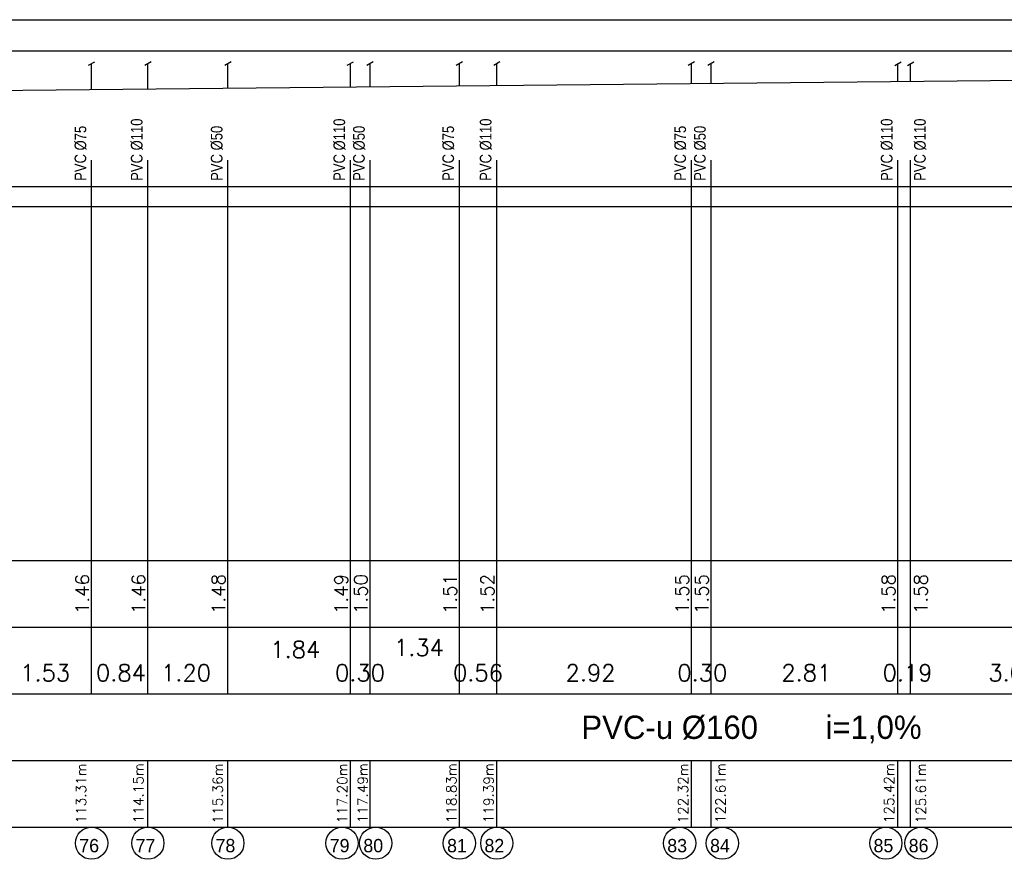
# Model space of a CAD drawing. Extents: x 480599 to 802090, y -87928 to 319597.
# Tile 44 of 50: x 721670 to 736456, y 16621 to 29225. Entities that reach past the tile are written whole.
import ezdxf
from ezdxf.enums import TextEntityAlignment as Align

# ---------------------------------------------------------------- set-up
doc = ezdxf.new("R2010")
doc.units = 0
doc.header["$MEASUREMENT"] = 0
doc.layers.get('0').update_dxf_attribs({"color": 252, "linetype": 'CONTINUOUS'})
doc.layers.get('Defpoints').update_dxf_attribs({"color": 252, "linetype": 'CONTINUOUS'})
for name, color, linetype in [('#_inne_budowlane', 252, 'CONTINUOUS'), ('#_inne_legenda', 21, 'CONTINUOUS'), ('#_ks_sanit_podposadzkowa', 32, 'CONTINUOUS'), ('Liczby', 2, 'CONTINUOUS'), ('Linie_tabeli', 7, 'CONTINUOUS')]:
    doc.layers.add(name, color=color, linetype=linetype)
doc.styles.add('JTJ', font='arial.ttf', dxfattribs={"height": 100})
doc.styles.add('JTJ_linie', font='txt')
doc.styles.add('ROMANS', font='romans')
doc.styles.get("Standard").update_dxf_attribs({"font": 'arial.ttf'})
doc.dimstyles.new('2 Bartek', dxfattribs={"dimtxt": 200, "dimasz": 50, "dimexe": 10, "dimexo": 30, "dimgap": 300, "dimtad": 1, "dimlfac": 0.001, "dimrnd": 0.1, "dimzin": 0, "dimdsep": 46, "dimtxsty": 'Standard', "dimblk": 'NONE', "dimcen": 1, "dimse1": 1, "dimse2": 1, "dimsd1": 1, "dimsd2": 1, "dimclrt": 2, "dimadec": 0, "dimazin": 0, "dimtfac": 1, "dimtix": 1, "dimtmove": 2, "dimatfit": 0, "dimfxl": 1, "dimtolj": 1, "dimtzin": 0, "dimarcsym": 0})
doc.dimstyles.new('darek', dxfattribs={"dimtxt": 20, "dimasz": 50, "dimexe": 10, "dimexo": 30, "dimgap": 300, "dimtad": 1, "dimlfac": 0.001, "dimrnd": 0.1, "dimzin": 0, "dimdsep": 46, "dimtxsty": 'Standard', "dimblk": 'NONE', "dimcen": 1, "dimse1": 1, "dimse2": 1, "dimsd1": 1, "dimsd2": 1, "dimclrt": 2, "dimadec": 0, "dimazin": 0, "dimtfac": 1, "dimtix": 1, "dimtmove": 2, "dimatfit": 0, "dimfxl": 10, "dimtolj": 1, "dimtzin": 0, "dimarcsym": 0})

# ---------------------------------------------------------------- blocks, each defined once
blk = doc.blocks.new('*D1306')
at = {"layer": 'Defpoints', "color": 0, "linetype": 'Continuous'}
for p in [(721223, 19104), (722749, 19104), (722749, 17103)]:
    blk.add_point(p, dxfattribs=at)
at = {"color": 2, "linetype": 'Continuous', "insert": (722052, 19420), "char_height": 250, "attachment_point": 5, "style": 'ROMANS'}
blk.add_mtext('\\A1;1.53', dxfattribs=at)
blk = doc.blocks.new('_None')
blk = doc.blocks.new('*D1309')
at = {"layer": 'Defpoints', "color": 0, "linetype": 'Continuous'}
for p in [(723594, 19104), (724795, 19104), (724795, 17103)]:
    blk.add_point(p, dxfattribs=at)
at = {"color": 2, "linetype": 'Continuous', "insert": (724168, 19420), "char_height": 250, "attachment_point": 5, "style": 'ROMANS'}
blk.add_mtext('\\A1;1.20', dxfattribs=at)
blk = doc.blocks.new('*D1310')
at = {"layer": 'Defpoints', "color": 0, "linetype": 'Continuous'}
for p in [(723594, 17500), (609439, 17107), (723594, 17107)]:
    blk.add_point(p, dxfattribs=at)
at = {"color": 2, "linetype": 'Continuous', "insert": (723453, 17613), "char_height": 150, "attachment_point": 5, "rotation": 90, "style": 'ROMANS'}
blk.add_mtext('\\A1;114.15m', dxfattribs=at)
blk = doc.blocks.new('*D1311')
at = {"layer": 'Defpoints', "color": 0}
for p in [(723583, 28186), (723743, 28186), (723594, 26722)]:
    blk.add_point(p, dxfattribs=at)
at = {"layer": 'Liczby', "color": 2, "insert": (723455, 20604), "char_height": 200, "attachment_point": 5, "rotation": 90, "style": 'ROMANS'}
blk.add_mtext('\\A1;1.46', dxfattribs=at)
blk = doc.blocks.new('*D1312')
at = {"layer": 'Defpoints', "color": 0, "linetype": 'Continuous'}
for p in [(724796, 19104), (726636, 19104), (726636, 17104)]:
    blk.add_point(p, dxfattribs=at)
at = {"color": 2, "linetype": 'Continuous', "insert": (725809, 19770), "char_height": 250, "attachment_point": 5, "style": 'ROMANS'}
blk.add_mtext('\\A1;1.84', dxfattribs=at)
blk = doc.blocks.new('*D1313')
at = {"layer": 'Defpoints', "color": 0, "linetype": 'Continuous'}
for p in [(724795, 17500), (609439, 17103), (724795, 17103)]:
    blk.add_point(p, dxfattribs=at)
at = {"color": 2, "linetype": 'Continuous', "insert": (724644, 17609), "char_height": 150, "attachment_point": 5, "rotation": 90, "style": 'ROMANS'}
blk.add_mtext('\\A1;115.36m', dxfattribs=at)
blk = doc.blocks.new('*D1314')
at = {"layer": 'Defpoints', "color": 0}
for p in [(724784, 28198), (724945, 28198), (724796, 26722)]:
    blk.add_point(p, dxfattribs=at)
at = {"layer": 'Liczby', "color": 2, "insert": (724656, 20604), "char_height": 200, "attachment_point": 5, "rotation": 90, "style": 'ROMANS'}
blk.add_mtext('\\A1;1.48', dxfattribs=at)
blk = doc.blocks.new('*D1315')
at = {"layer": 'Defpoints', "color": 0, "linetype": 'Continuous'}
for p in [(726636, 19104), (726931, 19104), (726931, 17107)]:
    blk.add_point(p, dxfattribs=at)
at = {"color": 2, "linetype": 'Continuous', "insert": (726780, 19420), "char_height": 250, "attachment_point": 5, "style": 'ROMANS'}
blk.add_mtext('\\A1;0.30', dxfattribs=at)
blk = doc.blocks.new('*D1316')
at = {"layer": 'Defpoints', "color": 0, "linetype": 'Continuous'}
for p in [(726636, 17500), (609439, 17103), (726636, 17103)]:
    blk.add_point(p, dxfattribs=at)
at = {"color": 2, "linetype": 'Continuous', "insert": (726514, 17609), "char_height": 150, "attachment_point": 5, "rotation": 90, "style": 'ROMANS'}
blk.add_mtext('\\A1;117.20m', dxfattribs=at)
blk = doc.blocks.new('*D1317')
at = {"layer": 'Defpoints', "color": 0}
for p in [(726624, 28216), (726785, 28216), (726636, 26722)]:
    blk.add_point(p, dxfattribs=at)
at = {"layer": 'Liczby', "color": 2, "insert": (726497, 20604), "char_height": 200, "attachment_point": 5, "rotation": 90, "style": 'ROMANS'}
blk.add_mtext('\\A1;1.49', dxfattribs=at)
blk = doc.blocks.new('*D1318')
at = {"layer": 'Defpoints', "color": 0, "linetype": 'Continuous'}
for p in [(728273, 19104), (728834, 19104), (728834, 17107)]:
    blk.add_point(p, dxfattribs=at)
at = {"color": 2, "linetype": 'Continuous', "insert": (728552, 19420), "char_height": 250, "attachment_point": 5, "style": 'ROMANS'}
blk.add_mtext('\\A1;0.56', dxfattribs=at)
blk = doc.blocks.new('*D1319')
at = {"layer": 'Defpoints', "color": 0, "linetype": 'Continuous'}
for p in [(728272, 17500), (609439, 17107), (728272, 17107)]:
    blk.add_point(p, dxfattribs=at)
at = {"color": 2, "linetype": 'Continuous', "insert": (728153, 17613), "char_height": 150, "attachment_point": 5, "rotation": 90, "style": 'ROMANS'}
blk.add_mtext('\\A1;118.83m', dxfattribs=at)
blk = doc.blocks.new('*D1320')
at = {"layer": 'Defpoints', "color": 0}
for p in [(728260, 28233), (728422, 28233), (728273, 26722)]:
    blk.add_point(p, dxfattribs=at)
at = {"layer": 'Liczby', "color": 2, "insert": (728134, 20604), "char_height": 200, "attachment_point": 5, "rotation": 90, "style": 'ROMANS'}
blk.add_mtext('\\A1;1.51', dxfattribs=at)
blk = doc.blocks.new('*D1321')
at = {"layer": 'Defpoints', "color": 0, "linetype": 'Continuous'}
for p in [(728834, 19104), (731756, 19104), (731756, 17103)]:
    blk.add_point(p, dxfattribs=at)
at = {"color": 2, "linetype": 'Continuous', "insert": (730242, 19420), "char_height": 250, "attachment_point": 5, "style": 'ROMANS'}
blk.add_mtext('\\A1;2.92', dxfattribs=at)
blk = doc.blocks.new('*D1322')
at = {"layer": 'Defpoints', "color": 0, "linetype": 'Continuous'}
for p in [(728834, 17500), (609439, 17107), (728834, 17107)]:
    blk.add_point(p, dxfattribs=at)
at = {"color": 2, "linetype": 'Continuous', "insert": (728711, 17613), "char_height": 150, "attachment_point": 5, "rotation": 90, "style": 'ROMANS'}
blk.add_mtext('\\A1;119.39m', dxfattribs=at)
blk = doc.blocks.new('*D1323')
at = {"layer": 'Defpoints', "color": 0}
for p in [(728822, 28238), (728983, 28238), (728834, 26722)]:
    blk.add_point(p, dxfattribs=at)
at = {"layer": 'Liczby', "color": 2, "insert": (728695, 20604), "char_height": 200, "attachment_point": 5, "rotation": 90, "style": 'ROMANS'}
blk.add_mtext('\\A1;1.52', dxfattribs=at)
blk = doc.blocks.new('*D1324')
at = {"layer": 'Defpoints', "color": 0, "linetype": 'Continuous'}
for p in [(731756, 19104), (732051, 19104), (732051, 17104)]:
    blk.add_point(p, dxfattribs=at)
at = {"color": 2, "linetype": 'Continuous', "insert": (731920, 19420), "char_height": 250, "attachment_point": 5, "style": 'ROMANS'}
blk.add_mtext('\\A1;0.30', dxfattribs=at)
blk = doc.blocks.new('*D1325')
at = {"layer": 'Defpoints', "color": 0, "linetype": 'Continuous'}
for p in [(731756, 17500), (609439, 17103), (731756, 17103)]:
    blk.add_point(p, dxfattribs=at)
at = {"color": 2, "linetype": 'Continuous', "insert": (731631, 17609), "char_height": 150, "attachment_point": 5, "rotation": 90, "style": 'ROMANS'}
blk.add_mtext('\\A1;122.32m', dxfattribs=at)
blk = doc.blocks.new('*D1326')
at = {"layer": 'Defpoints', "color": 0}
for p in [(731743, 28268), (731905, 28268), (731756, 26722)]:
    blk.add_point(p, dxfattribs=at)
at = {"layer": 'Liczby', "color": 2, "insert": (731617, 20604), "char_height": 200, "attachment_point": 5, "rotation": 90, "style": 'ROMANS'}
blk.add_mtext('\\A1;1.55', dxfattribs=at)
blk = doc.blocks.new('*D1327')
at = {"layer": 'Defpoints', "color": 0, "linetype": 'Continuous'}
for p in [(732051, 19104), (734857, 19104), (734857, 17107)]:
    blk.add_point(p, dxfattribs=at)
at = {"color": 2, "linetype": 'Continuous', "insert": (733483, 19420), "char_height": 250, "attachment_point": 5, "style": 'ROMANS'}
blk.add_mtext('\\A1;2.81', dxfattribs=at)
blk = doc.blocks.new('*D1328')
at = {"layer": 'Defpoints', "color": 0, "linetype": 'Continuous'}
for p in [(732051, 17500), (609439, 17107), (732051, 17107)]:
    blk.add_point(p, dxfattribs=at)
at = {"color": 2, "linetype": 'Continuous', "insert": (732195, 17613), "char_height": 150, "attachment_point": 5, "rotation": 90, "style": 'ROMANS'}
blk.add_mtext('\\A1;122.61m', dxfattribs=at)
blk = doc.blocks.new('*D1329')
at = {"layer": 'Defpoints', "color": 0}
for p in [(732039, 28271), (732201, 28271), (732052, 26722)]:
    blk.add_point(p, dxfattribs=at)
at = {"layer": 'Liczby', "color": 2, "insert": (731912, 20604), "char_height": 200, "attachment_point": 5, "rotation": 90, "style": 'ROMANS'}
blk.add_mtext('\\A1;1.55', dxfattribs=at)
blk = doc.blocks.new('*D1330')
at = {"layer": 'Defpoints', "color": 0, "linetype": 'Continuous'}
for p in [(734857, 19104), (735048, 19104), (735048, 17104)]:
    blk.add_point(p, dxfattribs=at)
at = {"color": 2, "linetype": 'Continuous', "insert": (735002, 19420), "char_height": 250, "attachment_point": 5, "style": 'ROMANS'}
blk.add_mtext('\\A1;0.19', dxfattribs=at)
blk = doc.blocks.new('*D1331')
at = {"layer": 'Defpoints', "color": 0, "linetype": 'Continuous'}
for p in [(734857, 17500), (609439, 17107), (734857, 17107)]:
    blk.add_point(p, dxfattribs=at)
at = {"color": 2, "linetype": 'Continuous', "insert": (734726, 17613), "char_height": 150, "attachment_point": 5, "rotation": 90, "style": 'ROMANS'}
blk.add_mtext('\\A1;125.42m', dxfattribs=at)
blk = doc.blocks.new('*D1332')
at = {"layer": 'Defpoints', "color": 0}
for p in [(734844, 28299), (735006, 28299), (734857, 26722)]:
    blk.add_point(p, dxfattribs=at)
at = {"layer": 'Liczby', "color": 2, "insert": (734718, 20604), "char_height": 200, "attachment_point": 5, "rotation": 90, "style": 'ROMANS'}
blk.add_mtext('\\A1;1.58', dxfattribs=at)
blk = doc.blocks.new('*D1333')
at = {"layer": 'Defpoints', "color": 0, "linetype": 'Continuous'}
for p in [(735048, 19104), (738116, 19104), (738116, 17107)]:
    blk.add_point(p, dxfattribs=at)
at = {"color": 2, "linetype": 'Continuous', "insert": (736591, 19420), "char_height": 250, "attachment_point": 5, "style": 'ROMANS'}
blk.add_mtext('\\A1;3.07', dxfattribs=at)
blk = doc.blocks.new('*D1334')
at = {"layer": 'Defpoints', "color": 0, "linetype": 'Continuous'}
for p in [(735048, 17500), (609439, 17103), (735048, 17103)]:
    blk.add_point(p, dxfattribs=at)
at = {"color": 2, "linetype": 'Continuous', "insert": (735204, 17609), "char_height": 150, "attachment_point": 5, "rotation": 90, "style": 'ROMANS'}
blk.add_mtext('\\A1;125.61m', dxfattribs=at)
blk = doc.blocks.new('*D1335')
at = {"layer": 'Defpoints', "color": 0}
for p in [(735035, 28301), (735197, 28301), (735048, 26722)]:
    blk.add_point(p, dxfattribs=at)
at = {"layer": 'Liczby', "color": 2, "insert": (735203, 20604), "char_height": 200, "attachment_point": 5, "rotation": 90, "style": 'ROMANS'}
blk.add_mtext('\\A1;1.58', dxfattribs=at)
blk = doc.blocks.new('*D1337')
at = {"layer": 'Defpoints', "color": 0, "linetype": 'Continuous'}
for p in [(738116, 17500), (609439, 17107), (738116, 17107)]:
    blk.add_point(p, dxfattribs=at)
at = {"color": 2, "linetype": 'Continuous', "insert": (737979, 17614), "char_height": 150, "attachment_point": 5, "rotation": 90, "style": 'ROMANS'}
blk.add_mtext('\\A1;128.68m', dxfattribs=at)
blk = doc.blocks.new('*D1340')
at = {"layer": 'Defpoints', "color": 0, "linetype": 'Continuous'}
for p in [(741166, 17500), (609439, 17103), (741166, 17103)]:
    blk.add_point(p, dxfattribs=at)
at = {"color": 2, "linetype": 'Continuous', "insert": (741041, 17609), "char_height": 150, "attachment_point": 5, "rotation": 90, "style": 'ROMANS'}
blk.add_mtext('\\A1;131.73m', dxfattribs=at)
blk = doc.blocks.new('*D1343')
at = {"layer": 'Defpoints', "color": 0, "linetype": 'Continuous'}
for p in [(744179, 17500), (609439, 17108), (744179, 17108)]:
    blk.add_point(p, dxfattribs=at)
at = {"color": 2, "linetype": 'Continuous', "insert": (744056, 17614), "char_height": 150, "attachment_point": 5, "rotation": 90, "style": 'ROMANS'}
blk.add_mtext('\\A1;134.74m', dxfattribs=at)
blk = doc.blocks.new('*D1346')
at = {"layer": 'Defpoints', "color": 0, "linetype": 'Continuous'}
for p in [(747144, 17500), (609439, 17103), (747144, 17103)]:
    blk.add_point(p, dxfattribs=at)
at = {"color": 2, "linetype": 'Continuous', "insert": (747020, 17609), "char_height": 150, "attachment_point": 5, "rotation": 90, "style": 'ROMANS'}
blk.add_mtext('\\A1;137.70m', dxfattribs=at)
blk = doc.blocks.new('*D1349')
at = {"layer": 'Defpoints', "color": 0, "linetype": 'Continuous'}
for p in [(750785, 17500), (609439, 17108), (750785, 17108)]:
    blk.add_point(p, dxfattribs=at)
at = {"color": 2, "linetype": 'Continuous', "insert": (750654, 17614), "char_height": 150, "attachment_point": 5, "rotation": 90, "style": 'ROMANS'}
blk.add_mtext('\\A1;141.35m', dxfattribs=at)
blk = doc.blocks.new('*D1363')
at = {"layer": 'Defpoints', "color": 0, "linetype": 'Continuous'}
for p in [(722749, 19104), (723594, 19104), (723594, 17107)]:
    blk.add_point(p, dxfattribs=at)
at = {"color": 2, "linetype": 'Continuous', "insert": (723189, 19420), "char_height": 250, "attachment_point": 5, "style": 'ROMANS'}
blk.add_mtext('\\A1;0.84', dxfattribs=at)
blk = doc.blocks.new('*D1364')
at = {"layer": 'Defpoints', "color": 0, "linetype": 'Continuous'}
for p in [(722749, 17500), (609439, 17103), (722749, 17103)]:
    blk.add_point(p, dxfattribs=at)
at = {"color": 2, "linetype": 'Continuous', "insert": (722591, 17609), "char_height": 150, "attachment_point": 5, "rotation": 90, "style": 'ROMANS'}
blk.add_mtext('\\A1;113.31m', dxfattribs=at)
blk = doc.blocks.new('*D1365')
at = {"layer": 'Defpoints', "color": 0}
for p in [(722738, 28178), (722898, 28178), (722749, 26722)]:
    blk.add_point(p, dxfattribs=at)
at = {"layer": 'Liczby', "color": 2, "insert": (722610, 20604), "char_height": 200, "attachment_point": 5, "rotation": 90, "style": 'ROMANS'}
blk.add_mtext('\\A1;1.46', dxfattribs=at)
blk = doc.blocks.new('*D1367')
at = {"layer": 'Defpoints', "color": 0, "linetype": 'Continuous'}
for p in [(744541, 17500), (609439, 17103), (744541, 17103)]:
    blk.add_point(p, dxfattribs=at)
at = {"color": 2, "linetype": 'Continuous', "insert": (744425, 17609), "char_height": 150, "attachment_point": 5, "rotation": 90, "style": 'ROMANS'}
blk.add_mtext('\\A1;135.10m', dxfattribs=at)
blk = doc.blocks.new('*D1369')
at = {"layer": 'Defpoints', "color": 0, "linetype": 'Continuous'}
for p in [(747335, 17500), (609439, 17108), (747335, 17108)]:
    blk.add_point(p, dxfattribs=at)
at = {"color": 2, "linetype": 'Continuous', "insert": (747469, 17614), "char_height": 150, "attachment_point": 5, "rotation": 90, "style": 'ROMANS'}
blk.add_mtext('\\A1;137.90m', dxfattribs=at)
blk = doc.blocks.new('*D1377')
at = {"layer": 'Defpoints', "color": 0, "linetype": 'Continuous'}
for p in [(750251, 17500), (609439, 17108), (750251, 17108)]:
    blk.add_point(p, dxfattribs=at)
at = {"color": 2, "linetype": 'Continuous', "insert": (750117, 17614), "char_height": 150, "attachment_point": 5, "rotation": 90, "style": 'ROMANS'}
blk.add_mtext('\\A1;140.81m', dxfattribs=at)
blk = doc.blocks.new('*D1379')
at = {"layer": 'Defpoints', "color": 0, "linetype": 'Continuous'}
for p in [(726931, 19104), (728272, 19104), (728272, 17107)]:
    blk.add_point(p, dxfattribs=at)
at = {"color": 2, "linetype": 'Continuous', "insert": (727665, 19799), "char_height": 250, "attachment_point": 5, "style": 'ROMANS'}
blk.add_mtext('\\A1;1.34', dxfattribs=at)
blk = doc.blocks.new('*D1380')
at = {"layer": 'Defpoints', "color": 0, "linetype": 'Continuous'}
for p in [(726931, 17500), (609439, 17107), (726931, 17107)]:
    blk.add_point(p, dxfattribs=at)
at = {"color": 2, "linetype": 'Continuous', "insert": (726820, 17613), "char_height": 150, "attachment_point": 5, "rotation": 90, "style": 'ROMANS'}
blk.add_mtext('\\A1;117.49m', dxfattribs=at)
blk = doc.blocks.new('*D1381')
at = {"layer": 'Defpoints', "color": 0}
for p in [(726920, 28219), (727081, 28219), (726932, 26722)]:
    blk.add_point(p, dxfattribs=at)
at = {"layer": 'Liczby', "color": 2, "insert": (726793, 20604), "char_height": 200, "attachment_point": 5, "rotation": 90, "style": 'ROMANS'}
blk.add_mtext('\\A1;1.50', dxfattribs=at)

msp = doc.modelspace()

# ---------------------------------------------------------------- linework, layer by layer
at = {"layer": '#_inne_budowlane', "flags": 128}
for points in [[(754295.199, 26414.893), (540863.303, 26421.487), (540863.303, 29224.945), (754295.199, 29224.945)], [(754295.199, 28754.364), (541513.303, 28754.364)], [(754295.199, 26715.264), (541513.303, 26721.857)]]:
    msp.add_lwpolyline(points, dxfattribs=at)
at = {"layer": '#_inne_legenda', "flags": 128}
for points in [[(722702.009, 28540.148), (722796.292, 28594.582)], [(723547.401, 28540.528), (723641.685, 28594.962)], [(724748.687, 28540.528), (724842.97, 28594.962)], [(726589.346, 28540.014), (726683.63, 28594.448)], [(726884.779, 28540.528), (726979.063, 28594.962)], [(728225.737, 28540.528), (728320.02, 28594.962)], [(728787.422, 28540.528), (728881.705, 28594.962)], [(731709.062, 28540.528), (731803.345, 28594.962)], [(732004.494, 28540.528), (732098.778, 28594.962)], [(734809.978, 28539.731), (734904.261, 28594.166)], [(735000.903, 28539.725), (735095.186, 28594.159)]]:
    msp.add_lwpolyline(points, dxfattribs=at)
at = {"layer": '#_ks_sanit_podposadzkowa', "flags": 128}
for points in [[(609439.732, 27044.631), (750785.999, 28458.113), (750785.999, 28566.63)], [(722749.289, 28177.742), (722749.289, 28567.445)], [(723594.682, 28186.196), (723594.682, 28567.825)], [(724795.967, 28198.209), (724795.967, 28567.825)], [(726636.627, 28216.616), (726636.627, 28567.311)], [(726932.06, 28219.57), (726932.06, 28567.825)], [(728273.017, 28232.98), (728273.017, 28567.825)], [(728834.702, 28238.597), (728834.702, 28567.825)], [(731756.342, 28267.814), (731756.342, 28567.825)], [(732051.775, 28270.768), (732051.775, 28567.825)], [(734857.258, 28298.823), (734857.258, 28567.028)], [(735048.183, 28300.733), (735048.183, 28567.022)]]:
    msp.add_lwpolyline(points, dxfattribs=at)
for p, q in [((722748.725, 19104.396), (722749.001, 27113.72)), ((723594.117, 19104.396), (723594.393, 27113.72)), ((724795.403, 19104.396), (724795.678, 27113.72)), ((726636.062, 19104.396), (726636.338, 27113.72)), ((726931.495, 19104.396), (726931.771, 27113.72)), ((728272.453, 19104.396), (728272.728, 27113.72)), ((728834.138, 19104.396), (728834.413, 27113.72)), ((731755.778, 19104.396), (731756.053, 27113.72)), ((732051.21, 19104.396), (732051.486, 27113.72)), ((734856.694, 19104.396), (734856.969, 27113.72)), ((735047.619, 19104.396), (735047.894, 27113.72)), ((723594.049, 17104.344), (723594.083, 18104.396)), ((724795.334, 17104.344), (724795.369, 18104.396)), ((726635.994, 17104.344), (726636.028, 18104.396)), ((726931.426, 17104.344), (726931.461, 18104.396)), ((728272.384, 17104.344), (728272.419, 18104.396)), ((728834.069, 17104.344), (728834.104, 18104.396)), ((731755.709, 17104.344), (731755.743, 18104.396)), ((732051.142, 17104.344), (732051.176, 18104.396)), ((734856.625, 17104.344), (734856.659, 18104.396)), ((735047.55, 17104.344), (735047.584, 18104.396))]:
    msp.add_line(p, q)
for centre in [(722749.316, 16862.49), (723594.345, 16862.49), (724795.631, 16862.49), (726510.697, 16862.49), (727015.451, 16862.49), (728272.681, 16862.49), (728834.366, 16862.49), (731579.423, 16862.49), (732222.094, 16862.49), (734676.734, 16862.49), (735205.195, 16862.49)]:
    msp.add_circle(centre, 241.906)
at = {"layer": 'Linie_tabeli'}
for p, q in [((530896.645, 21104.396), (758296.446, 21104.396)), ((530896.645, 20104.396), (758296.446, 20104.396)), ((530896.645, 19104.396), (758296.446, 19104.396)), ((530896.645, 18104.396), (758296.446, 18104.396)), ((530896.645, 17104.396), (758296.446, 17104.396))]:
    msp.add_line(p, q, dxfattribs=at)

# ---------------------------------------------------------------- texts
at = {"layer": '#_inne_legenda', "char_height": 175, "width": 2133.88011, "attachment_point": 1, "rotation": 90, "line_spacing_factor": 0.8, "style": 'JTJ'}
for s, insert in [('{\\W0.8;PVC %%C110}', (723339.138, 26806.305)), ('{\\W0.8;PVC %%C110}', (726381.083, 26805.791)), ('{\\W0.8;PVC %%C110}', (728579.159, 26806.305)), ('{\\W0.8;PVC %%C110}', (734601.714, 26805.508)), ('{\\W0.8;PVC %%C110}', (735100.656, 26805.502)), ('{\\W0.8;PVC %%C75}', (722493.746, 26805.925)), ('{\\W0.8;PVC %%C50}', (724540.423, 26806.305)), ('{\\W0.8;PVC %%C50}', (726676.516, 26806.305)), ('{\\W0.8;PVC %%C75}', (728017.473, 26806.305)), ('{\\W0.8;PVC %%C75}', (731500.798, 26806.305)), ('{\\W0.8;PVC %%C50}', (731796.231, 26806.305))]:
    msp.add_mtext(s, dxfattribs=dict(at, insert=insert))
at = {"layer": 'Liczby', "style": 'JTJ_linie'}
for s, p in [('PVC-u %%C160', (730104.157, 18427.927)), ('i=1,0%%%', (733769.821, 18427.927))]:
    msp.add_text(s, height=350, dxfattribs=at).set_placement(p)
for s, p in [('76', (722712.643, 16725.98)), ('77', (723557.672, 16725.98)), ('78', (724758.958, 16725.98)), ('79', (726474.024, 16725.98)), ('80', (726978.778, 16725.98)), ('81', (728236.008, 16725.98)), ('82', (728797.693, 16725.98)), ('83', (731542.75, 16725.98)), ('84', (732185.421, 16725.98)), ('85', (734640.061, 16725.98)), ('86', (735168.522, 16725.98))]:
    msp.add_text(s, height=200, dxfattribs=at).set_placement(p, align=Align.CENTER)

# ---------------------------------------------------------------- dimensions: what is measured, and where the dimension line sits
at = {"linetype": 'Continuous'}
for base, p1, p2, picture, middle in [((728272.384, 19103.994), (726931.495, 19103.994), (728272.384, 17107.019), '*D1379', (727665.405, 19798.898)), ((726636.245, 19104.396), (724795.586, 19104.396), (726636.245, 17104.396), '*D1312', (725809.398, 19769.666)), ((722749.02, 19103.904), (721223.011, 19103.904), (722749.02, 17102.931), '*D1306', (722051.801, 19419.61)), ((723594.049, 19104.057), (722749.271, 19104.057), (723594.049, 17106.858), '*D1363', (723189.422, 19419.763)), ((724795.334, 19104.396), (723594.3, 19104.396), (724795.334, 17102.931), '*D1309', (724168.196, 19420.102)), ((726931.426, 19103.994), (726636.062, 19103.994), (726931.426, 17106.973), '*D1315', (726779.63, 19419.7)), ((728834.069, 19104.396), (728272.636, 19104.396), (728834.069, 17107.038), '*D1318', (728552.041, 19420.102)), ((731755.709, 19104.038), (728834.138, 19104.038), (731755.709, 17102.931), '*D1321', (730241.766, 19419.744)), ((732051.393, 19104.396), (731755.96, 19104.396), (732051.393, 17103.954), '*D1324', (731919.774, 19420.102)), ((734856.625, 19104.396), (732051.21, 19104.396), (734856.625, 17107.245), '*D1327', (733482.566, 19420.102)), ((735047.55, 19104.396), (734856.876, 19104.396), (735047.55, 17104.396), '*D1330', (735001.721, 19420.102)), ((738116.467, 19104.396), (735047.801, 19104.396), (738116.467, 17107.358), '*D1333', (736591.026, 19420.102))]:
    dim = msp.add_linear_dim(base=base, p1=p1, p2=p2, dimstyle='2 Bartek', override={"dimtxt": 250, "dimrnd": 0.01, "dimpost": '', "dimtxsty": 'ROMANS'}, dxfattribs=at)
    dim.commit()
    dim.dimension.update_dxf_attribs({"geometry": picture, "text_midpoint": middle, "dimtype": 160})
for base, p1, p2, picture, middle in [((728834.069, 17107.038), (609439.39, 17107.038), (728834.069, 17499.691), '*D1322', (728711.267, 17613.261)), ((728272.384, 17107.019), (609439.39, 17107.019), (728272.384, 17499.691), '*D1319', (728152.771, 17613.241)), ((726931.426, 17106.973), (609439.39, 17106.973), (726931.426, 17499.691), '*D1380', (726819.988, 17613.195)), ((723594.049, 17106.858), (609439.39, 17106.858), (723594.049, 17499.691), '*D1310', (723453.378, 17613.08)), ((724795.334, 17102.931), (609439.39, 17102.931), (724795.334, 17499.691), '*D1313', (724644.136, 17609.153)), ((726635.994, 17102.931), (609439.39, 17102.931), (726635.994, 17499.691), '*D1316', (726513.573, 17609.153)), ((731755.709, 17102.931), (609439.39, 17102.931), (731755.709, 17499.691), '*D1325', (731630.561, 17609.153)), ((735047.55, 17102.931), (609439.39, 17102.931), (735047.55, 17499.691), '*D1334', (735203.683, 17609.153)), ((741166.178, 17102.931), (609439.39, 17102.931), (741166.178, 17499.691), '*D1340', (741040.627, 17609.153)), ((747143.856, 17102.931), (609439.39, 17102.931), (747143.856, 17499.691), '*D1346', (747019.509, 17609.153)), ((722749.02, 17102.931), (609439.39, 17102.931), (722749.02, 17499.691), '*D1364', (722591.337, 17609.153)), ((744541.384, 17102.931), (609439.39, 17102.931), (744541.384, 17499.691), '*D1367', (744425.277, 17609.153)), ((750785.366, 17107.793), (609439.39, 17107.793), (750785.366, 17499.691), '*D1349', (750653.583, 17614.016)), ((750250.662, 17107.775), (609439.39, 17107.775), (750250.662, 17499.691), '*D1377', (750116.506, 17613.997)), ((747334.781, 17107.675), (609439.39, 17107.675), (747334.781, 17499.691), '*D1369', (747468.562, 17613.897)), ((744179.027, 17107.566), (609439.39, 17107.566), (744179.027, 17499.691), '*D1343', (744056.051, 17613.789)), ((738116.467, 17107.358), (609439.39, 17107.358), (738116.467, 17499.691), '*D1337', (737978.97, 17613.58)), ((734856.625, 17107.245), (609439.39, 17107.245), (734856.625, 17499.691), '*D1331', (734725.855, 17613.468)), ((732051.142, 17107.149), (609439.39, 17107.149), (732051.142, 17499.691), '*D1328', (732194.641, 17613.371))]:
    dim = msp.add_linear_dim(base=base, p1=p1, p2=p2, dimstyle='2 Bartek', override={"dimtxt": 150, "dimrnd": 0.01, "dimpost": 'm', "dimtxsty": 'ROMANS'}, dxfattribs=at)
    dim.commit()
    dim.dimension.update_dxf_attribs({"geometry": picture, "text_midpoint": middle, "dimtype": 160, "text_rotation": 90})
at = {"layer": 'Liczby'}
for base, p1, p2, picture, middle in [((731905.101, 28267.685), (731756.076, 26721.848), (731743.45, 28267.685), '*D1326', (731616.853, 20603.604)), ((732200.534, 28270.639), (732051.509, 26721.848), (732038.853, 28270.639), '*D1329', (731912.286, 20603.604)), ((735006.018, 28298.691), (734856.992, 26721.848), (734844.056, 28298.691), '*D1332', (734717.769, 20603.604)), ((735196.942, 28300.601), (735047.917, 26721.848), (735034.962, 28300.601), '*D1335', (735202.907, 20603.604)), ((722898.412, 28177.626), (722749.387, 26721.848), (722737.662, 28177.626), '*D1365', (722610.164, 20603.604)), ((723743.441, 28186.075), (723594.416, 26721.848), (723582.606, 28186.075), '*D1311', (723455.193, 20603.604)), ((724944.727, 28198.087), (724795.701, 26721.848), (724783.772, 28198.087), '*D1314', (724656.479, 20603.604)), ((726785.386, 28216.492), (726636.361, 26721.848), (726624.247, 28216.492), '*D1317', (726497.138, 20603.604)), ((727080.819, 28219.446), (726931.794, 26721.848), (726919.65, 28219.446), '*D1381', (726792.571, 20603.604)), ((728421.777, 28232.855), (728272.751, 26721.848), (728260.474, 28232.855), '*D1320', (728133.529, 20603.604)), ((728983.462, 28238.471), (728834.436, 26721.848), (728822.103, 28238.471), '*D1323', (728695.214, 20603.604))]:
    dim = msp.add_linear_dim(base=base, p1=p1, p2=p2, angle=90, dimstyle='darek', override={"dimtxt": 200, "dimrnd": 0.01, "dimtxsty": 'ROMANS'}, dxfattribs=at)
    dim.commit()
    dim.dimension.update_dxf_attribs({"geometry": picture, "text_midpoint": middle, "dimtype": 160})

doc.saveas('drawing.dxf')
